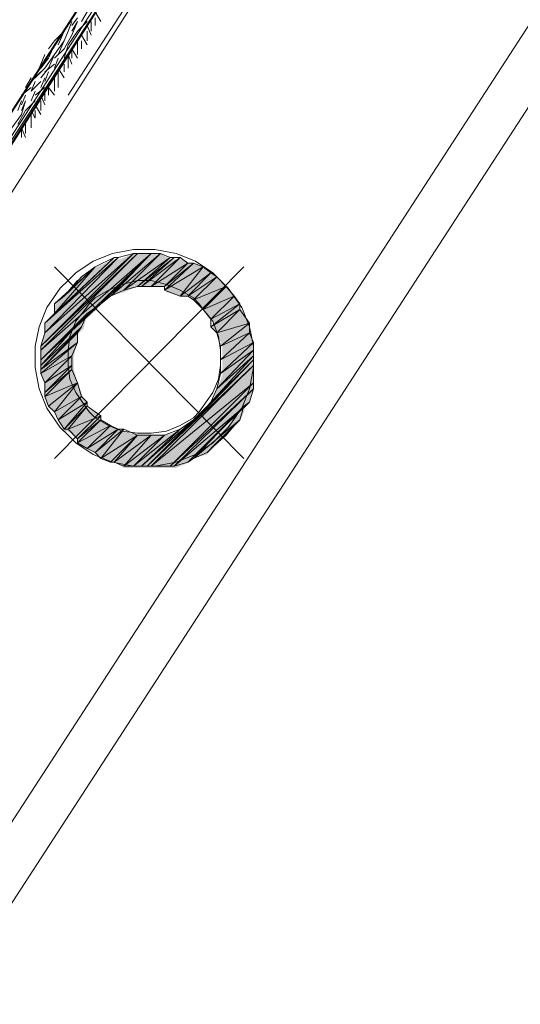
# Model space of a CAD drawing. Header units: millimetres. Extents: x 140304 to 319987, y -10756 to 142544.
# Tile 190 of 203: x 194867 to 195252, y 70836 to 71592. Entities that reach past the tile are written whole.
import ezdxf

# ---------------------------------------------------------------- set-up
doc = ezdxf.new("R2010")
doc.units = ezdxf.units.MM
doc.header["$LTSCALE"] = 10
doc.linetypes.add('ACAD_ISO02W100', pattern=[15, 12, -3])
doc.layers.get('0').update_dxf_attribs({"linetype": 'CONTINUOUS'})
for name, color, linetype, lineweight in [('ele_15', 34, 'CONTINUOUS', 15), ('ELECT', 30, 'ACAD_ISO02W100', 30), ('FLOORING', 30, 'CONTINUOUS', 15)]:
    doc.layers.add(name, color=color, linetype=linetype, lineweight=lineweight)
doc.layers.add('H', color=7, linetype='CONTINUOUS', lineweight=53, true_color=0x0000d1)
doc.styles.add('ARIAL', font='arial.ttf')

# ---------------------------------------------------------------- blocks, each defined once
blk = doc.blocks.new('Base lucknow')
at = {"layer": 'H', "linetype": 'Continuous'}
for points in [[(164647.88, 91112.64), (164922.24, 91535.32), (164922.24, 91532.37), (164650.82, 91112.64), (164647.88, 91112.64)], [(164854.05, 91237.17), (164856.99, 91247.59), (164914.84, 91303.93), (164925.18, 91308.38), (164854.05, 91237.17)], [(164854.05, 91237.17), (164925.18, 91308.38), (164928.21, 91308.38), (164854.05, 91232.71), (164854.05, 91237.17)], [(164854.05, 91232.71), (164928.21, 91308.38), (164940.06, 91308.38), (164854.05, 91225.31), (164854.05, 91232.71)], [(164907.44, 91275.76), (164940.06, 91308.38), (164945.95, 91308.38), (164917.78, 91278.7), (164907.44, 91275.76)], [(164917.78, 91278.7), (164945.95, 91308.38), (164953.35, 91303.93), (164928.21, 91283.16), (164917.78, 91278.7)], [(164856.99, 91254.99), (164864.39, 91260.96), (164897.01, 91298.04), (164910.38, 91303.93), (164856.99, 91254.99)], [(164856.99, 91254.99), (164910.38, 91303.93), (164914.84, 91303.93), (164856.99, 91247.59), (164856.99, 91254.99)], [(164864.39, 91260.96), (164864.39, 91268.36), (164886.67, 91290.56), (164897.01, 91298.04), (164864.39, 91260.96)], [(164928.21, 91283.16), (164953.35, 91303.93), (164957.8, 91303.93), (164932.66, 91283.16), (164928.21, 91283.16)], [(164932.66, 91283.16), (164957.8, 91303.93), (164960.83, 91303.93), (164940.06, 91283.16), (164932.66, 91283.16)], [(164940.06, 91283.16), (164960.83, 91303.93), (164968.23, 91300.98), (164950.4, 91283.16), (164940.06, 91283.16)], [(164950.4, 91283.16), (164968.23, 91300.98), (164971.17, 91300.98), (164950.4, 91278.7), (164950.4, 91283.16)], [(164950.4, 91278.7), (164971.17, 91300.98), (164978.57, 91298.04), (164960.83, 91275.76), (164950.4, 91278.7)], [(164960.83, 91275.76), (164978.57, 91298.04), (164986.05, 91293.59), (164968.23, 91275.76), (164960.83, 91275.76)], [(164968.23, 91275.76), (164986.05, 91293.59), (164989, 91290.56), (164971.17, 91272.82), (164968.23, 91275.76)], [(164971.17, 91272.82), (164989, 91290.56), (164996.4, 91283.16), (164978.57, 91265.42), (164971.17, 91272.82)], [(164978.57, 91265.42), (164996.4, 91283.16), (165003.79, 91275.76), (164986.05, 91257.94), (164978.57, 91265.42)], [(164986.05, 91257.94), (165003.79, 91275.76), (165006.74, 91268.36), (164986.05, 91250.54), (164986.05, 91257.94)], [(164854.05, 91225.31), (164874.81, 91244.65), (164889.61, 91260.96), (164899.95, 91268.36), (164874.81, 91244.65), (164854.05, 91222.37), (164854.05, 91225.31)], [(164986.05, 91250.54), (165006.74, 91268.36), (165006.74, 91265.42), (164989, 91247.59), (164986.05, 91250.54)], [(164854.05, 91222.37), (164889.61, 91260.96), (164886.67, 91250.54), (164854.05, 91219.43), (164854.05, 91222.37)], [(164989, 91247.59), (165006.74, 91265.42), (165014.22, 91254.99), (164993.45, 91237.17), (164989, 91247.59)], [(164993.45, 91237.17), (165014.22, 91254.99), (165014.22, 91247.59), (164993.45, 91225.31), (164993.45, 91237.17)], [(164854.05, 91219.43), (164882.21, 91247.59), (164882.21, 91240.19), (164854.05, 91214.97), (164854.05, 91219.43)], [(164993.45, 91225.31), (165014.22, 91247.59), (165017.16, 91240.19), (164993.45, 91214.97), (164993.45, 91225.31)], [(164854.05, 91214.97), (164882.21, 91240.19), (164879.27, 91229.77), (164856.99, 91209), (164854.05, 91214.97)], [(164993.45, 91214.97), (165017.16, 91240.19), (165017.16, 91232.71), (164989, 91204.54), (164993.45, 91214.97)], [(164989, 91204.54), (165017.16, 91232.71), (165017.16, 91229.77), (164986.05, 91194.2), (164989, 91204.54)], [(164856.99, 91209), (164879.27, 91229.77), (164879.27, 91222.37), (164856.99, 91201.6), (164856.99, 91209)], [(164935.61, 91143.75), (165017.16, 91225.31), (165017.16, 91222.37), (164940.06, 91143.75), (164935.61, 91143.75)], [(164986.05, 91194.2), (165017.16, 91229.77), (165017.16, 91225.31), (164986.05, 91194.2)], [(164856.99, 91201.6), (164879.27, 91222.37), (164879.27, 91219.43), (164856.99, 91197.14), (164856.99, 91201.6)], [(164856.99, 91197.14), (164879.27, 91219.43), (164882.21, 91209), (164864.39, 91186.8), (164861.45, 91189.75), (164856.99, 91197.14)], [(164940.06, 91143.75), (165017.16, 91222.37), (165017.16, 91209), (164953.35, 91143.75), (164940.06, 91143.75)], [(164864.39, 91186.8), (164882.21, 91209), (164886.67, 91197.14), (164868.85, 91179.32), (164864.39, 91186.8)], [(164953.35, 91143.75), (165017.16, 91209), (165017.16, 91204.54), (164957.8, 91143.75), (164953.35, 91143.75)], [(164957.8, 91143.75), (165017.16, 91204.54), (165014.22, 91194.2), (164968.23, 91148.21), (164957.8, 91143.75)], [(164868.85, 91179.32), (164886.67, 91197.14), (164889.61, 91194.2), (164871.79, 91171.92), (164868.85, 91179.32)], [(164871.79, 91171.92), (164889.61, 91194.2), (164889.61, 91189.75), (164874.81, 91171.92), (164871.79, 91171.92)], [(164874.81, 91171.92), (164889.61, 91189.75), (164899.95, 91183.78), (164882.21, 91166.03), (164874.81, 91171.92)], [(164971.17, 91151.15), (165011.19, 91189.75), (165006.74, 91179.32), (164981.6, 91154.18), (164971.17, 91151.15)], [(164882.21, 91166.03), (164899.95, 91183.78), (164899.95, 91179.32), (164882.21, 91161.58), (164882.21, 91166.03)], [(164882.21, 91161.58), (164899.95, 91179.32), (164907.44, 91176.38), (164889.61, 91158.64), (164882.21, 91161.58)], [(164932.66, 91143.75), (164960.83, 91171.92), (164971.17, 91179.32), (164935.61, 91143.75), (164932.66, 91143.75)], [(164889.61, 91158.64), (164907.44, 91176.38), (164914.84, 91171.92), (164897.01, 91154.18), (164889.61, 91158.64)], [(164897.01, 91154.18), (164914.84, 91171.92), (164917.78, 91171.92), (164899.95, 91151.15), (164897.01, 91154.18)], [(164899.95, 91151.15), (164917.78, 91171.92), (164928.21, 91168.98), (164910.38, 91148.21), (164907.44, 91148.21), (164899.95, 91151.15)], [(164925.18, 91143.75), (164950.4, 91168.98), (164960.83, 91171.92), (164932.66, 91143.75), (164925.18, 91143.75)], [(164910.38, 91148.21), (164928.21, 91168.98), (164940.06, 91168.98), (164917.78, 91143.75), (164910.38, 91148.21)], [(164917.78, 91143.75), (164940.06, 91168.98), (164950.4, 91168.98), (164925.18, 91143.75), (164917.78, 91143.75)]]:
    blk.add_hatch(color=256, dxfattribs=at).paths.add_polyline_path(points)
for points in [[(164874.81, 91429.96), (165045.33, 91692.55)], [(164931.15, 91572.4), (164618.2, 91087.42)], [(164917.78, 91550.12), (164633, 91109.62)], [(164920.72, 91536.75), (164646.37, 91112.64)], [(164920.72, 91536.75), (164646.37, 91112.64)], [(164920.72, 91536.75), (164646.37, 91112.64)], [(164646.37, 91112.64), (164920.72, 91532.37)], [(164646.37, 91112.64), (164920.72, 91532.37)], [(164920.72, 91532.37), (164650.82, 91112.64)], [(164650.82, 91112.64), (164920.72, 91532.37)], [(164653.77, 91112.64), (164920.72, 91532.37)], [(164920.72, 91532.37), (164653.77, 91112.64)], [(165298.92, 91529.35), (164806.54, 90771.53)], [(164668.65, 91102.22), (164938.55, 91521.95)], [(164796.2, 90817.52), (165251.5, 91519.01)], [(164882.21, 91489.33), (164877.76, 91483.36)], [(164889.61, 91493.78), (164885.16, 91486.38)], [(164899.95, 91486.38), (164895.58, 91493.78)], [(164895.58, 91483.36), (164895.58, 91489.33)], [(164877.76, 91486.38), (164874.81, 91478.98)], [(164882.21, 91486.38), (164877.76, 91475.96)], [(164882.21, 91486.38), (164877.76, 91478.98)], [(164889.61, 91486.38), (164882.21, 91478.98)], [(164892.56, 91475.96), (164889.61, 91483.36)], [(164892.56, 91478.98), (164892.56, 91486.38)], [(164871.79, 91478.98), (164864.39, 91471.5)], [(164871.79, 91478.98), (164867.33, 91468.56)], [(164874.81, 91478.98), (164871.79, 91471.5)], [(164877.76, 91475.96), (164871.79, 91465.61)], [(164882.21, 91478.98), (164874.81, 91468.56)], [(164889.61, 91468.56), (164885.16, 91475.96)], [(164889.61, 91471.5), (164889.61, 91478.98)], [(164864.39, 91471.5), (164859.93, 91465.61)], [(164864.39, 91468.56), (164859.93, 91458.22)], [(164871.79, 91471.5), (164864.39, 91461.16)], [(164871.79, 91465.61), (164864.39, 91458.22)], [(164871.79, 91471.5), (164867.33, 91461.16)], [(164874.81, 91468.56), (164871.79, 91458.22)], [(164877.76, 91458.22), (164877.76, 91465.61)], [(164882.21, 91458.22), (164877.76, 91465.61)], [(164882.21, 91465.61), (164882.21, 91471.5)], [(164882.21, 91461.16), (164882.21, 91468.56)], [(164885.16, 91465.61), (164885.16, 91471.5)], [(164856.99, 91461.16), (164854.05, 91453.76)], [(164859.93, 91458.22), (164854.05, 91450.73)], [(164864.39, 91461.16), (164856.99, 91450.73)], [(164864.39, 91461.16), (164859.93, 91450.73)], [(164867.33, 91458.22), (164864.39, 91450.73)], [(164874.81, 91453.76), (164874.81, 91461.16)], [(164877.76, 91453.76), (164874.81, 91461.16)], [(164874.81, 91450.73), (164874.81, 91458.22)], [(164854.05, 91453.76), (164849.59, 91443.33)], [(164856.99, 91450.73), (164849.59, 91443.33)], [(164859.93, 91450.73), (164854.05, 91443.33)], [(164864.39, 91453.76), (164856.99, 91447.79)], [(164871.79, 91443.33), (164867.33, 91450.73)], [(164871.79, 91447.79), (164871.79, 91453.76)], [(164871.79, 91447.79), (164871.79, 91453.76)], [(164846.56, 91443.33), (164842.19, 91435.93)], [(164854.05, 91447.79), (164846.56, 91440.39)], [(164856.99, 91443.33), (164854.05, 91435.93)], [(164859.93, 91447.79), (164856.99, 91440.39)], [(164864.39, 91435.93), (164864.39, 91443.33)], [(164867.33, 91440.39), (164867.33, 91447.79)], [(164867.33, 91435.93), (164867.33, 91443.33)], [(164846.56, 91435.93), (164839.16, 91429.96)], [(164854.05, 91440.39), (164846.56, 91432.99)], [(164849.59, 91440.39), (164846.56, 91432.99)], [(164856.99, 91435.93), (164849.59, 91429.96)], [(164859.93, 91429.96), (164859.93, 91435.93)], [(164864.39, 91429.96), (164859.93, 91435.93)], [(164864.39, 91432.99), (164864.39, 91440.39)], [(164842.19, 91429.96), (164839.16, 91422.57)], [(164849.59, 91432.99), (164846.56, 91425.59)], [(164856.99, 91422.57), (164854.05, 91429.96)], [(164856.99, 91425.59), (164856.99, 91432.99)], [(164839.16, 91425.59), (164836.22, 91418.11)], [(164842.19, 91425.59), (164839.16, 91415.17)], [(164842.19, 91425.59), (164839.16, 91418.11)], [(164849.59, 91425.59), (164842.19, 91418.11)], [(164854.05, 91415.17), (164849.59, 91422.57)], [(164854.05, 91418.11), (164854.05, 91425.59)], [(164854.05, 91418.11), (164854.05, 91425.59)], [(164839.16, 91415.17), (164831.77, 91404.82)], [(164842.19, 91418.11), (164836.22, 91407.77)], [(164849.59, 91412.22), (164846.56, 91418.11)], [(164846.56, 91407.77), (164846.56, 91415.17)], [(164846.56, 91404.82), (164846.56, 91412.22)], [(164849.59, 91412.22), (164849.59, 91418.11)], [(164839.16, 91397.34), (164839.16, 91404.82)], [(164842.19, 91397.34), (164839.16, 91404.82)], [(164842.19, 91400.37), (164842.19, 91407.77)], [(164842.19, 91400.37), (164842.19, 91407.77)], [(164925.18, 91308.38), (164854.05, 91237.17)], [(164925.18, 91308.38), (164854.05, 91237.17)], [(164854.05, 91237.17), (164928.21, 91308.38)], [(164854.05, 91237.17), (164928.21, 91308.38)], [(164928.21, 91308.38), (164854.05, 91234.22)], [(164928.21, 91308.38), (164854.05, 91234.22)], [(164854.05, 91234.22), (164938.55, 91308.38)], [(164854.05, 91234.22), (164938.55, 91308.38)], [(164938.55, 91308.38), (164854.05, 91226.83)], [(164856.99, 91247.59), (164925.18, 91308.38)], [(164856.99, 91247.59), (164925.18, 91308.38)], [(164908.87, 91308.38), (164894.07, 91302.5)], [(164938.55, 91308.38), (164899.95, 91269.79)], [(164899.95, 91269.79), (164938.55, 91308.38)], [(164899.95, 91269.79), (164938.55, 91308.38)], [(164938.55, 91308.38), (164907.44, 91275.76)], [(164938.55, 91308.38), (164907.44, 91275.76)], [(164907.44, 91275.76), (164938.55, 91308.38)], [(164907.44, 91275.76), (164938.55, 91308.38)], [(164938.55, 91308.38), (164907.44, 91275.76)], [(164938.55, 91308.38), (164907.44, 91275.76)], [(164907.44, 91275.76), (164945.95, 91308.38)], [(164907.44, 91275.76), (164945.95, 91308.38)], [(164925.18, 91311.33), (164908.87, 91308.38)], [(164925.18, 91308.38), (164913.32, 91305.44)], [(164945.95, 91308.38), (164917.78, 91280.22)], [(164945.95, 91308.38), (164917.78, 91280.22)], [(164941.49, 91311.33), (164925.18, 91311.33)], [(164928.21, 91308.38), (164925.18, 91308.38)], [(164938.55, 91308.38), (164928.21, 91308.38)], [(164938.55, 91308.38), (164938.55, 91308.38)], [(164938.55, 91308.38), (164938.55, 91308.38)], [(164938.55, 91308.38), (164938.55, 91308.38)], [(164945.95, 91308.38), (164938.55, 91308.38)], [(164957.8, 91308.38), (164941.49, 91311.33)], [(164953.35, 91305.44), (164945.95, 91308.38)], [(164972.68, 91302.5), (164957.8, 91308.38)], [(164910.38, 91305.44), (164856.99, 91254.99)], [(164910.38, 91305.44), (164856.99, 91254.99)], [(164856.99, 91254.99), (164913.32, 91305.44)], [(164856.99, 91254.99), (164913.32, 91305.44)], [(164913.32, 91305.44), (164856.99, 91247.59)], [(164913.32, 91305.44), (164856.99, 91247.59)], [(164864.39, 91262.39), (164910.38, 91305.44)], [(164864.39, 91262.39), (164910.38, 91305.44)], [(164895.58, 91298.04), (164864.39, 91269.79)], [(164895.58, 91298.04), (164864.39, 91269.79)], [(164864.39, 91262.39), (164895.58, 91298.04)], [(164864.39, 91269.79), (164895.58, 91298.04)], [(164895.58, 91298.04), (164864.39, 91269.79)], [(164895.58, 91298.04), (164864.39, 91262.39)], [(165009.76, 91298.04), (164864.39, 91151.15)], [(164864.39, 91298.04), (165009.76, 91151.15)], [(164871.79, 91275.76), (164895.58, 91298.04)], [(164871.79, 91275.76), (164895.58, 91298.04)], [(164894.07, 91302.5), (164880.7, 91293.59)], [(164895.58, 91298.04), (164885.16, 91290.56)], [(164910.38, 91305.44), (164895.58, 91298.04)], [(164895.58, 91298.04), (164895.58, 91298.04)], [(164913.32, 91305.44), (164910.38, 91305.44)], [(164917.78, 91280.22), (164953.35, 91305.44)], [(164917.78, 91280.22), (164953.35, 91305.44)], [(164953.35, 91305.44), (164928.21, 91283.16)], [(164953.35, 91305.44), (164928.21, 91283.16)], [(164928.21, 91283.16), (164956.37, 91305.44)], [(164928.21, 91283.16), (164956.37, 91305.44)], [(164956.37, 91305.44), (164931.15, 91283.16)], [(164956.37, 91305.44), (164931.15, 91283.16)], [(164931.15, 91283.16), (164960.83, 91305.44)], [(164931.15, 91283.16), (164960.83, 91305.44)], [(164960.83, 91305.44), (164938.55, 91283.16)], [(164960.83, 91305.44), (164938.55, 91283.16)], [(164938.55, 91283.16), (164966.71, 91300.98)], [(164938.55, 91283.16), (164966.71, 91300.98)], [(164966.71, 91300.98), (164948.97, 91283.16)], [(164966.71, 91300.98), (164948.97, 91283.16)], [(164948.97, 91283.16), (164971.17, 91300.98)], [(164948.97, 91283.16), (164971.17, 91300.98)], [(164971.17, 91300.98), (164948.97, 91280.22)], [(164971.17, 91300.98), (164948.97, 91280.22)], [(164948.97, 91280.22), (164978.57, 91298.04)], [(164948.97, 91280.22), (164978.57, 91298.04)], [(164956.37, 91305.44), (164953.35, 91305.44)], [(164960.83, 91305.44), (164956.37, 91305.44)], [(164966.71, 91300.98), (164960.83, 91305.44)], [(164978.57, 91298.04), (164960.83, 91275.76)], [(164978.57, 91298.04), (164960.83, 91275.76)], [(164971.17, 91300.98), (164966.71, 91300.98)], [(164978.57, 91298.04), (164971.17, 91300.98)], [(164986.05, 91293.59), (164972.68, 91302.5)], [(164984.54, 91293.59), (164978.57, 91298.04)], [(164885.16, 91290.56), (164871.79, 91275.76)], [(164880.7, 91293.59), (164874.81, 91287.62)], [(164960.83, 91275.76), (164984.54, 91293.59)], [(164960.83, 91275.76), (164984.54, 91293.59)], [(164984.54, 91293.59), (164966.71, 91275.76)], [(164984.54, 91293.59), (164966.71, 91275.76)], [(164966.71, 91275.76), (164989, 91290.56)], [(164966.71, 91275.76), (164989, 91290.56)], [(164989, 91290.56), (164971.17, 91272.82)], [(164989, 91290.56), (164971.17, 91272.82)], [(164989, 91290.56), (164984.54, 91293.59)], [(164991.94, 91287.62), (164986.05, 91293.59)], [(164996.4, 91283.16), (164989, 91290.56)], [(164874.81, 91287.62), (164868.85, 91281.73)], [(164882.21, 91287.62), (164871.79, 91275.76)], [(164871.79, 91275.76), (164882.21, 91287.62)], [(164916.35, 91284.67), (164905.92, 91280.22)], [(164928.21, 91287.62), (164916.35, 91284.67)], [(164928.21, 91283.16), (164917.78, 91280.22)], [(164938.55, 91287.62), (164928.21, 91287.62)], [(164931.15, 91283.16), (164928.21, 91283.16)], [(164938.55, 91283.16), (164931.15, 91283.16)], [(164950.4, 91284.67), (164938.55, 91287.62)], [(164948.97, 91283.16), (164938.55, 91283.16)], [(164948.97, 91280.22), (164948.97, 91283.16)], [(164960.83, 91280.22), (164950.4, 91284.67)], [(164971.17, 91272.82), (164996.4, 91283.16)], [(164971.17, 91272.82), (164996.4, 91283.16)], [(164996.4, 91283.16), (164978.57, 91265.42)], [(164996.4, 91283.16), (164978.57, 91265.42)], [(164978.57, 91265.42), (164996.4, 91283.16)], [(164978.57, 91265.42), (164996.4, 91283.16)], [(164996.4, 91283.16), (164978.57, 91265.42)], [(164996.4, 91283.16), (164978.57, 91265.42)], [(164997.91, 91281.73), (164991.94, 91287.62)], [(164996.4, 91283.16), (164996.4, 91283.16)], [(164996.4, 91283.16), (164996.4, 91283.16)], [(165002.37, 91275.76), (164996.4, 91283.16)], [(164868.85, 91281.73), (164858.5, 91266.85)], [(164864.39, 91269.79), (164871.79, 91275.76)], [(164905.92, 91280.22), (164895.58, 91274.25)], [(164907.44, 91275.76), (164899.95, 91269.79)], [(164917.78, 91280.22), (164907.44, 91275.76)], [(164960.83, 91275.76), (164948.97, 91280.22)], [(164971.17, 91274.25), (164960.83, 91280.22)], [(164966.71, 91275.76), (164960.83, 91275.76)], [(164971.17, 91272.82), (164966.71, 91275.76)], [(164978.57, 91265.42), (165002.37, 91275.76)], [(164978.57, 91265.42), (165002.37, 91275.76)], [(165002.37, 91275.76), (164984.54, 91257.94)], [(165002.37, 91275.76), (164984.54, 91257.94)], [(165008.25, 91266.85), (164997.91, 91281.73)], [(165006.74, 91269.79), (165002.37, 91275.76)], [(164899.95, 91269.79), (164854.05, 91226.83)], [(164864.39, 91269.79), (164864.39, 91262.39)], [(164891.13, 91269.79), (164888.1, 91265.42)], [(164889.61, 91262.39), (164899.95, 91269.79)], [(164895.58, 91274.25), (164891.13, 91269.79)], [(164975.63, 91269.79), (164971.17, 91274.25)], [(164978.57, 91265.42), (164971.17, 91272.82)], [(164978.57, 91265.42), (164975.63, 91269.79)], [(164984.54, 91257.94), (165006.74, 91269.79)], [(164984.54, 91257.94), (165006.74, 91269.79)], [(165006.74, 91269.79), (164984.54, 91252.05)], [(165006.74, 91269.79), (164984.54, 91252.05)], [(165006.74, 91265.42), (165006.74, 91269.79)], [(164858.5, 91266.85), (164852.53, 91252.05)], [(164854.05, 91226.83), (164889.61, 91262.39)], [(164854.05, 91226.83), (164889.61, 91262.39)], [(164889.61, 91262.39), (164854.05, 91222.37)], [(164889.61, 91262.39), (164854.05, 91222.37)], [(164856.99, 91254.99), (164864.39, 91262.39)], [(164888.1, 91265.42), (164880.7, 91256.51)], [(164885.16, 91252.05), (164889.61, 91262.39)], [(164984.54, 91257.94), (164978.57, 91265.42)], [(164986.05, 91256.51), (164978.57, 91265.42)], [(164984.54, 91252.05), (165006.74, 91265.42)], [(164984.54, 91252.05), (165006.74, 91265.42)], [(165006.74, 91265.42), (164989, 91247.59)], [(165006.74, 91265.42), (164989, 91247.59)], [(165014.22, 91254.99), (165006.74, 91265.42)], [(165014.22, 91252.05), (165008.25, 91266.85)], [(164856.99, 91247.59), (164856.99, 91254.99)], [(164880.7, 91256.51), (164876.24, 91244.65)], [(164984.54, 91252.05), (164984.54, 91257.94)], [(164990.43, 91244.65), (164986.05, 91256.51)], [(164989, 91247.59), (165014.22, 91254.99)], [(164989, 91247.59), (165014.22, 91254.99)], [(165014.22, 91254.99), (164991.94, 91237.17)], [(165014.22, 91254.99), (164991.94, 91237.17)], [(164991.94, 91237.17), (165014.22, 91254.99)], [(164991.94, 91237.17), (165014.22, 91254.99)], [(165014.22, 91254.99), (164991.94, 91237.17)], [(165014.22, 91254.99), (164991.94, 91237.17)], [(165014.22, 91254.99), (165014.22, 91254.99)], [(165014.22, 91254.99), (165014.22, 91254.99)], [(165014.22, 91247.59), (165014.22, 91254.99)], [(164852.53, 91252.05), (164849.59, 91237.17)], [(164854.05, 91222.37), (164885.16, 91252.05)], [(164854.05, 91222.37), (164885.16, 91252.05)], [(164885.16, 91252.05), (164854.05, 91219.43)], [(164854.05, 91219.43), (164885.16, 91252.05)], [(164854.05, 91237.17), (164856.99, 91247.59)], [(164882.21, 91247.59), (164854.05, 91219.43)], [(164854.05, 91219.43), (164882.21, 91247.59)], [(164882.21, 91247.59), (164854.05, 91219.43)], [(164882.21, 91247.59), (164854.05, 91219.43)], [(164885.16, 91252.05), (164882.21, 91247.59)], [(164882.21, 91240.19), (164882.21, 91247.59)], [(164989, 91247.59), (164984.54, 91252.05)], [(164991.94, 91237.17), (164989, 91247.59)], [(164991.94, 91237.17), (165014.22, 91247.59)], [(164991.94, 91237.17), (165014.22, 91247.59)], [(165014.22, 91247.59), (164991.94, 91226.83)], [(165014.22, 91247.59), (164991.94, 91226.83)], [(165017.16, 91237.17), (165014.22, 91252.05)], [(165017.16, 91240.19), (165014.22, 91247.59)], [(164854.05, 91219.43), (164882.21, 91240.19)], [(164854.05, 91219.43), (164882.21, 91240.19)], [(164882.21, 91240.19), (164854.05, 91216.4)], [(164882.21, 91240.19), (164854.05, 91216.4)], [(164876.24, 91244.65), (164874.81, 91234.22)], [(164877.76, 91229.77), (164882.21, 91240.19)], [(164991.94, 91234.22), (164990.43, 91244.65)], [(164991.94, 91226.83), (165017.16, 91240.19)], [(164991.94, 91226.83), (165017.16, 91240.19)], [(165017.16, 91240.19), (164991.94, 91216.4)], [(165017.16, 91240.19), (164991.94, 91216.4)], [(164991.94, 91216.4), (165017.16, 91240.19)], [(164991.94, 91216.4), (165017.16, 91240.19)], [(165017.16, 91240.19), (164991.94, 91216.4)], [(165017.16, 91240.19), (164991.94, 91216.4)], [(165017.16, 91240.19), (165017.16, 91240.19)], [(165017.16, 91240.19), (165017.16, 91240.19)], [(165017.16, 91234.22), (165017.16, 91240.19)], [(164849.59, 91237.17), (164849.59, 91220.86)], [(164854.05, 91234.22), (164854.05, 91237.17)], [(164854.05, 91226.83), (164854.05, 91234.22)], [(164874.81, 91234.22), (164874.81, 91222.37)], [(165017.16, 91234.22), (164989, 91204.54)], [(165017.16, 91234.22), (164989, 91204.54)], [(164991.94, 91226.83), (164991.94, 91237.17)], [(164991.94, 91216.4), (165017.16, 91234.22)], [(164991.94, 91216.4), (165017.16, 91234.22)], [(164991.94, 91222.37), (164991.94, 91234.22)], [(165017.16, 91220.86), (165017.16, 91237.17)], [(165017.16, 91229.77), (165017.16, 91234.22)], [(164854.05, 91216.4), (164877.76, 91229.77)], [(164854.05, 91216.4), (164877.76, 91229.77)], [(164854.05, 91222.37), (164854.05, 91226.83)], [(164877.76, 91229.77), (164856.99, 91209)], [(164877.76, 91229.77), (164856.99, 91209)], [(164877.76, 91222.37), (164877.76, 91229.77)], [(164935.61, 91145.27), (165017.16, 91226.83)], [(165017.16, 91226.83), (164935.61, 91145.27)], [(165017.16, 91226.83), (164935.61, 91145.27)], [(164935.61, 91145.27), (165017.16, 91226.83)], [(165017.16, 91226.83), (164935.61, 91145.27)], [(165017.16, 91226.83), (164978.57, 91186.8)], [(165017.16, 91226.83), (164981.6, 91191.26)], [(165017.16, 91226.83), (164981.6, 91191.26)], [(164981.6, 91191.26), (165017.16, 91226.83)], [(164981.6, 91191.26), (165017.16, 91226.83)], [(165017.16, 91229.77), (164984.54, 91194.2)], [(165017.16, 91229.77), (164984.54, 91194.2)], [(164984.54, 91194.2), (165017.16, 91226.83)], [(164984.54, 91194.2), (165017.16, 91226.83)], [(164989, 91204.54), (165017.16, 91229.77)], [(164989, 91204.54), (165017.16, 91229.77)], [(164991.94, 91216.4), (164991.94, 91226.83)], [(165017.16, 91226.83), (165017.16, 91229.77)], [(165017.16, 91226.83), (165017.16, 91226.83)], [(165017.16, 91226.83), (165017.16, 91226.83)], [(165017.16, 91222.37), (165017.16, 91226.83)], [(164849.59, 91220.86), (164852.53, 91204.54)], [(164854.05, 91219.43), (164854.05, 91222.37)], [(164854.05, 91216.4), (164854.05, 91219.43)], [(164856.99, 91209), (164854.05, 91216.4)], [(164856.99, 91209), (164877.76, 91222.37)], [(164856.99, 91209), (164877.76, 91222.37)], [(164877.76, 91222.37), (164856.99, 91201.6)], [(164877.76, 91222.37), (164856.99, 91201.6)], [(164856.99, 91201.6), (164877.76, 91219.43)], [(164856.99, 91201.6), (164877.76, 91219.43)], [(164877.76, 91219.43), (164856.99, 91198.66)], [(164877.76, 91219.43), (164856.99, 91198.66)], [(164874.81, 91222.37), (164876.24, 91212.03)], [(164877.76, 91219.43), (164877.76, 91222.37)], [(164882.21, 91209), (164877.76, 91219.43)], [(164935.61, 91145.27), (165017.16, 91222.37)], [(164935.61, 91145.27), (165017.16, 91222.37)], [(165017.16, 91222.37), (164938.55, 91145.27)], [(165017.16, 91222.37), (164938.55, 91145.27)], [(164989, 91204.54), (164991.94, 91216.4)], [(164990.43, 91212.03), (164991.94, 91222.37)], [(165014.22, 91204.54), (165017.16, 91220.86)], [(165017.16, 91209), (165017.16, 91222.37)], [(164856.99, 91201.6), (164856.99, 91209)], [(164856.99, 91198.66), (164882.21, 91209)], [(164856.99, 91198.66), (164882.21, 91209)], [(164882.21, 91209), (164859.93, 91191.26)], [(164882.21, 91209), (164859.93, 91191.26)], [(164859.93, 91191.26), (164882.21, 91209)], [(164882.21, 91209), (164859.93, 91191.26)], [(164864.39, 91186.8), (164882.21, 91209)], [(164882.21, 91209), (164864.39, 91186.8)], [(164876.24, 91212.03), (164880.7, 91201.6)], [(164882.21, 91209), (164882.21, 91209)], [(164885.16, 91198.66), (164882.21, 91209)], [(164938.55, 91145.27), (165017.16, 91209)], [(164938.55, 91145.27), (165017.16, 91209)], [(165017.16, 91209), (164953.35, 91145.27)], [(165017.16, 91209), (164953.35, 91145.27)], [(164986.05, 91201.6), (164990.43, 91212.03)], [(165017.16, 91204.54), (165017.16, 91209)], [(164852.53, 91204.54), (164858.5, 91189.75)], [(164856.99, 91198.66), (164856.99, 91201.6)], [(164880.7, 91201.6), (164888.1, 91191.26)], [(164953.35, 91145.27), (165017.16, 91204.54)], [(164953.35, 91145.27), (165017.16, 91204.54)], [(165017.16, 91204.54), (164956.37, 91145.27)], [(165017.16, 91204.54), (164956.37, 91145.27)], [(164978.57, 91191.26), (164986.05, 91201.6)], [(164984.54, 91194.2), (164989, 91204.54)], [(165008.25, 91189.75), (165014.22, 91204.54)], [(165014.22, 91194.2), (165017.16, 91204.54)], [(164859.93, 91191.26), (164856.99, 91198.66)], [(164864.39, 91186.8), (164885.16, 91198.66)], [(164864.39, 91186.8), (164885.16, 91198.66)], [(164885.16, 91198.66), (164867.33, 91180.83)], [(164885.16, 91198.66), (164867.33, 91180.83)], [(164867.33, 91180.83), (164889.61, 91194.2)], [(164867.33, 91180.83), (164889.61, 91194.2)], [(164889.61, 91194.2), (164871.79, 91173.43)], [(164889.61, 91194.2), (164871.79, 91173.43)], [(164889.61, 91194.2), (164885.16, 91198.66)], [(164889.61, 91191.26), (164889.61, 91194.2)], [(164956.37, 91145.27), (165014.22, 91194.2)], [(164956.37, 91145.27), (165014.22, 91194.2)], [(165014.22, 91194.2), (164966.71, 91148.21)], [(165014.22, 91194.2), (164966.71, 91148.21)], [(164981.6, 91191.26), (164984.54, 91194.2)], [(165009.76, 91191.26), (165014.22, 91194.2)], [(164858.5, 91189.75), (164868.85, 91174.95)], [(164859.93, 91191.26), (164864.39, 91186.8)], [(164867.33, 91180.83), (164864.39, 91186.8)], [(164871.79, 91173.43), (164889.61, 91191.26)], [(164871.79, 91173.43), (164889.61, 91191.26)], [(164889.61, 91191.26), (164874.81, 91173.43)], [(164889.61, 91191.26), (164874.81, 91173.43)], [(164888.1, 91191.26), (164891.13, 91186.8)], [(164899.95, 91183.78), (164889.61, 91191.26)], [(164891.13, 91186.8), (164895.58, 91182.35)], [(164978.57, 91186.8), (164935.61, 91145.27)], [(164935.61, 91145.27), (164978.57, 91186.8)], [(164978.57, 91186.8), (164935.61, 91145.27)], [(164966.71, 91148.21), (165009.76, 91191.26)], [(164966.71, 91148.21), (165009.76, 91191.26)], [(165009.76, 91191.26), (164971.17, 91151.15)], [(165009.76, 91191.26), (164971.17, 91151.15)], [(164971.17, 91180.83), (164978.57, 91186.8)], [(164971.17, 91182.35), (164975.63, 91186.8)], [(164975.63, 91186.8), (164978.57, 91191.26)], [(164978.57, 91186.8), (164981.6, 91191.26)], [(164997.91, 91174.95), (165008.25, 91189.75)], [(165006.74, 91180.83), (165009.76, 91191.26)], [(164871.79, 91173.43), (164867.33, 91180.83)], [(164874.81, 91173.43), (164899.95, 91183.78)], [(164874.81, 91173.43), (164899.95, 91183.78)], [(164899.95, 91183.78), (164882.21, 91166.03)], [(164899.95, 91183.78), (164882.21, 91166.03)], [(164882.21, 91166.03), (164899.95, 91180.83)], [(164882.21, 91166.03), (164899.95, 91180.83)], [(164899.95, 91180.83), (164882.21, 91163.01)], [(164899.95, 91180.83), (164882.21, 91163.01)], [(164895.58, 91182.35), (164905.92, 91176.38)], [(164899.95, 91180.83), (164899.95, 91183.78)], [(164907.44, 91176.38), (164899.95, 91180.83)], [(164931.15, 91145.27), (164971.17, 91180.83)], [(164931.15, 91145.27), (164971.17, 91180.83)], [(164971.17, 91180.83), (164935.61, 91145.27)], [(164935.61, 91145.27), (164971.17, 91180.83)], [(164960.83, 91176.38), (164971.17, 91182.35)], [(164971.17, 91180.83), (164960.83, 91173.43)], [(164971.17, 91151.15), (165006.74, 91180.83)], [(164971.17, 91151.15), (165006.74, 91180.83)], [(165006.74, 91180.83), (164981.6, 91155.61)], [(164981.6, 91155.61), (165006.74, 91180.83)], [(165006.74, 91180.83), (165002.37, 91176.38)], [(164868.85, 91174.95), (164874.81, 91168.98)], [(164874.81, 91173.43), (164871.79, 91173.43)], [(164882.21, 91166.03), (164874.81, 91173.43)], [(164882.21, 91163.01), (164907.44, 91176.38)], [(164882.21, 91163.01), (164907.44, 91176.38)], [(164907.44, 91176.38), (164889.61, 91158.64)], [(164907.44, 91176.38), (164889.61, 91158.64)], [(164889.61, 91158.64), (164913.32, 91173.43)], [(164889.61, 91158.64), (164913.32, 91173.43)], [(164913.32, 91173.43), (164895.58, 91155.61)], [(164913.32, 91173.43), (164895.58, 91155.61)], [(164895.58, 91155.61), (164917.78, 91173.43)], [(164895.58, 91155.61), (164917.78, 91173.43)], [(164917.78, 91173.43), (164899.95, 91151.15)], [(164917.78, 91173.43), (164899.95, 91151.15)], [(164905.92, 91176.38), (164916.35, 91171.92)], [(164913.32, 91173.43), (164907.44, 91176.38)], [(164917.78, 91173.43), (164913.32, 91173.43)], [(164916.35, 91171.92), (164928.21, 91170.49)], [(164928.21, 91168.98), (164917.78, 91173.43)], [(164925.18, 91145.27), (164960.83, 91173.43)], [(164925.18, 91145.27), (164960.83, 91173.43)], [(164928.21, 91170.49), (164938.55, 91170.49)], [(164960.83, 91173.43), (164931.15, 91145.27)], [(164960.83, 91173.43), (164931.15, 91145.27)], [(164938.55, 91170.49), (164950.4, 91171.92)], [(164960.83, 91173.43), (164948.97, 91168.98)], [(164950.4, 91171.92), (164960.83, 91176.38)], [(164981.6, 91155.61), (165002.37, 91176.38)], [(165002.37, 91176.38), (164981.6, 91155.61)], [(165002.37, 91176.38), (164981.6, 91155.61)], [(164984.54, 91158.64), (165002.37, 91176.38)], [(164991.94, 91168.98), (164997.91, 91174.95)], [(165002.37, 91176.38), (164996.4, 91168.98)], [(164874.81, 91168.98), (164880.7, 91163.01)], [(164880.7, 91163.01), (164894.07, 91154.18)], [(164882.21, 91163.01), (164882.21, 91166.03)], [(164889.61, 91158.64), (164882.21, 91163.01)], [(164899.95, 91151.15), (164928.21, 91168.98)], [(164899.95, 91151.15), (164928.21, 91168.98)], [(164928.21, 91168.98), (164907.44, 91148.21)], [(164928.21, 91168.98), (164907.44, 91148.21)], [(164907.44, 91148.21), (164928.21, 91168.98)], [(164928.21, 91168.98), (164907.44, 91148.21)], [(164910.38, 91148.21), (164928.21, 91168.98)], [(164928.21, 91168.98), (164910.38, 91148.21)], [(164910.38, 91148.21), (164938.55, 91168.98)], [(164910.38, 91148.21), (164938.55, 91168.98)], [(164938.55, 91168.98), (164917.78, 91145.27)], [(164938.55, 91168.98), (164917.78, 91145.27)], [(164917.78, 91145.27), (164948.97, 91168.98)], [(164917.78, 91145.27), (164948.97, 91168.98)], [(164948.97, 91168.98), (164925.18, 91145.27)], [(164948.97, 91168.98), (164925.18, 91145.27)], [(164925.18, 91145.27), (164948.97, 91168.98)], [(164925.18, 91145.27), (164948.97, 91168.98)], [(164948.97, 91168.98), (164925.18, 91145.27)], [(164948.97, 91168.98), (164925.18, 91145.27)], [(164928.21, 91168.98), (164928.21, 91168.98)], [(164938.55, 91168.98), (164928.21, 91168.98)], [(164948.97, 91168.98), (164938.55, 91168.98)], [(164948.97, 91168.98), (164948.97, 91168.98)], [(164948.97, 91168.98), (164948.97, 91168.98)], [(164972.68, 91154.18), (164986.05, 91163.01)], [(164996.4, 91168.98), (164984.54, 91158.64)], [(164986.05, 91163.01), (164991.94, 91168.98)], [(164895.58, 91155.61), (164889.61, 91158.64)], [(164899.95, 91151.15), (164895.58, 91155.61)], [(164981.6, 91155.61), (164971.17, 91151.15)], [(164894.07, 91154.18), (164908.87, 91148.21)], [(164907.44, 91148.21), (164899.95, 91151.15)], [(164907.44, 91148.21), (164910.38, 91148.21)], [(164908.87, 91148.21), (164925.18, 91145.27)], [(164917.78, 91145.27), (164910.38, 91148.21)], [(164941.49, 91145.27), (164957.8, 91148.21)], [(164966.71, 91148.21), (164956.37, 91145.27)], [(164957.8, 91148.21), (164972.68, 91154.18)], [(164971.17, 91151.15), (164966.71, 91148.21)], [(164925.18, 91145.27), (164917.78, 91145.27)], [(164931.15, 91145.27), (164925.18, 91145.27)], [(164925.18, 91145.27), (164941.49, 91145.27)], [(164935.61, 91145.27), (164931.15, 91145.27)], [(164938.55, 91145.27), (164935.61, 91145.27)], [(164953.35, 91145.27), (164938.55, 91145.27)], [(164956.37, 91145.27), (164953.35, 91145.27)]]:
    blk.add_lwpolyline(points)

msp = doc.modelspace()

# ---------------------------------------------------------------- hatches: boundary and pattern name
at = {"layer": 'FLOORING', "ltscale": 0.25, "true_color": 0x707070}
h = msp.add_hatch(dxfattribs=at)
h.set_pattern_fill('AR-SAND', color=8, scale=3, style=0)
h.set_pattern_definition([(37.5, (171023.56, 69785.76), (-4.8001, 146.82397), [0, -115.824, 0, -129.54, 0, -123.825]), (7.5, (171023.56, 69785.76), (134.857, 215.0475), [0, -62.484, 0, -104.394, 0, -40.005]), (327.5, (170929.83, 69785.76), (237.2977, 0.43116), [0, -38.1, 0, -137.16, 0, -179.07]), (317.5, (170929.83, 69785.76), (229.067, 66.8788), [0, -19.05, 0, -89.916, 0, -102.87])])
edge = h.paths.add_edge_path()
edge.add_line((187735.02, 69785.76), (182745.92, 69785.76))
edge.add_line((182745.92, 69785.76), (182745.92, 71377.16))
edge.add_line((182745.92, 71377.16), (182596.09, 71377.16))
edge.add_line((182596.09, 71377.16), (182596.09, 70502.13))
edge.add_line((182596.09, 70502.13), (174989.39, 70502.13))
edge.add_line((174989.39, 70502.13), (174989.39, 70815.08))
edge.add_line((174989.39, 70815.08), (174890.01, 70815.08))
edge.add_line((174890.01, 70815.08), (174890.01, 70163.96))
edge.add_line((174890.01, 70163.96), (171949.03, 70163.96))
edge.add_line((171949.03, 70163.96), (171941.63, 71860.62))
edge.add_line((171941.63, 71860.62), (171048.78, 71857.68))
edge.add_line((171048.78, 71857.68), (171023.56, 75388.9))
edge.add_line((171023.56, 75388.9), (171960.89, 75388.9))
edge.add_line((171960.89, 75388.9), (171966.86, 76032.54))
edge.add_line((171966.86, 76032.54), (176562.88, 76029.59))
edge.add_line((176562.88, 76029.59), (176562.88, 78581.95))
edge.add_line((176562.88, 78581.95), (189879.1, 78581.95))
edge.add_line((189879.1, 78581.95), (189882.53, 78481.14))
edge.add_line((189882.53, 78481.14), (190635.97, 78481.14))
edge.add_arc((190635.97, 76652.26), 1828.87, 61.98066, 90, ccw=False)
edge.add_line((191495.12, 78266.77), (193736.16, 77043.72))
edge.add_arc((192937.48, 75580.26), 1667.21, 42.63006, 61.37641, ccw=False)
edge.add_line((194164.12, 76709.4), (194754.5, 75869.42))
edge.add_line((194754.5, 75869.42), (195003.63, 76039.94))
edge.add_arc((192504.78, 73648.36), 3458.89, 6.01001, 43.74333, ccw=False)
edge.add_arc((193528.14, 73887.28), 2419.65, -29.99552, 2.91947, ccw=False)
edge.add_line((195623.72, 72677.62), (195077.01, 71797.21))
edge.add_line((195077.01, 71797.21), (194825.73, 71961.46))
edge.add_arc((193877.39, 71818.45), 959.07, 8.57559, 44.05821)
edge.add_line((194566.61, 72485.37), (190404.83, 71714.2))
edge.add_line((190404.83, 71714.2), (187889.31, 72441.38))
edge.add_line((187889.31, 72441.38), (187889.31, 70537.69))
edge.add_line((187889.31, 70537.69), (187735.02, 70537.69))
edge.add_line((187735.02, 70537.69), (187735.02, 69785.76))

# ---------------------------------------------------------------- block references
at = {"layer": 'ele_15'}
msp.add_blockref('Base lucknow', (30029.52, -19895.66), dxfattribs=at)

# ---------------------------------------------------------------- texts
at = {"layer": 'ELECT', "insert": (153576.91, 71102.01), "char_height": 90, "width": 1340.8405, "attachment_point": 1, "rotation": 0.11931, "style": 'ARIAL'}
msp.add_mtext('\\pi91.584;WALL POINTS TO BE \\P\\pi72.061;COORDINATED WITH \\P\\pi80.042;ELEVATION DISPLAY \\P\\pi980.1;UNITS', dxfattribs=at)

doc.saveas('drawing.dxf')
